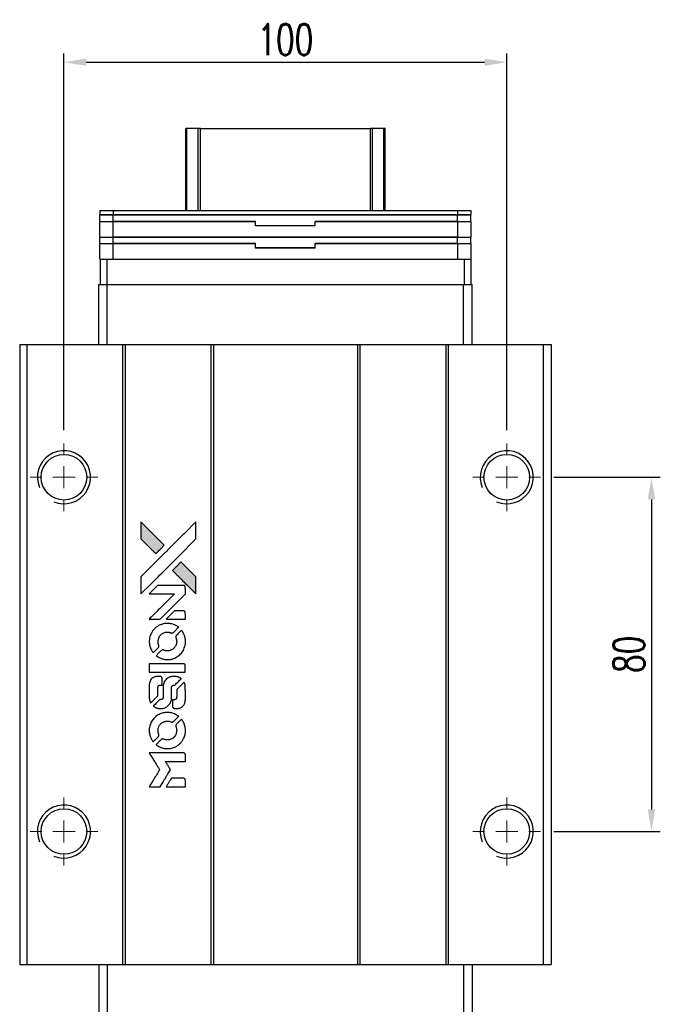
# Model space of a CAD drawing. Header units: millimetres. Extents: x 21 to 553, y -40 to 427.
# Tile 2 of 3: x 55 to 200, y 205 to 427. Entities that reach past the tile are written whole.
import ezdxf

# ---------------------------------------------------------------- set-up
doc = ezdxf.new("R2010")
doc.units = ezdxf.units.MM
doc.header["$LTSCALE"] = 0.15
doc.layers.get('0').update_dxf_attribs({"linetype": 'CONTINUOUS'})
doc.layers.get('Defpoints').update_dxf_attribs({"linetype": 'CONTINUOUS'})
doc.layers.add('DIM', color=4, linetype='CONTINUOUS')
doc.styles.add('DIM-7', font='SIMPLEX.shx', dxfattribs={"width": 0.7, "bigfont": 'chineset.shx'})
doc.dimstyles.new('CNS', dxfattribs={"dimscale": 2, "dimtxt": 3.5, "dimasz": 2.5, "dimexe": 1, "dimexo": 1.5, "dimgap": 0.09, "dimtad": 0, "dimdsep": 46, "dimtxsty": 'DIM-7', "dimcen": 0.09, "dimclrd": 4, "dimclre": 4, "dimclrt": 4, "dimadec": 0, "dimazin": 0, "dimtfac": 1, "dimtix": 1, "dimtmove": 2, "dimatfit": 3, "dimfxl": 1, "dimtvp": 0.971429, "dimtolj": 1, "dimarcsym": 0})

# ---------------------------------------------------------------- blocks, each defined once
blk = doc.blocks.new('SW_CENTERMARKSYMBOL_0')
at = {"color": 0, "linetype": 'Continuous', "lineweight": 18}
for p, q in [((0, 5), (0, 7.65)), ((0, 0), (0, 2.5)), ((-5, 0), (-7.65, 0)), ((0, 0), (-2.5, 0)), ((0, 0), (0, -2.5)), ((0, 0), (2.5, 0)), ((5, 0), (7.65, 0)), ((0, -5), (0, -7.65))]:
    blk.add_line(p, q, dxfattribs=at)
blk = doc.blocks.new('SW_CENTERMARKSYMBOL_1')
at = {"color": 0, "linetype": 'Continuous', "lineweight": 18}
for p, q in [((0, 5), (0, 7.65)), ((0, 0), (0, 2.5)), ((-5, 0), (-7.65, 0)), ((0, 0), (-2.5, 0)), ((0, 0), (0, -2.5)), ((0, 0), (2.5, 0)), ((5, 0), (7.65, 0)), ((0, -5), (0, -7.65))]:
    blk.add_line(p, q, dxfattribs=at)
blk = doc.blocks.new('SW_CENTERMARKSYMBOL_2')
at = {"color": 0, "linetype": 'Continuous', "lineweight": 18}
for p, q in [((0, 5), (0, 7.65)), ((0, 0), (0, 2.5)), ((-5, 0), (-7.65, 0)), ((0, 0), (-2.5, 0)), ((0, 0), (0, -2.5)), ((0, 0), (2.5, 0)), ((5, 0), (7.65, 0)), ((0, -5), (0, -7.65))]:
    blk.add_line(p, q, dxfattribs=at)
blk = doc.blocks.new('SW_CENTERMARKSYMBOL_3')
at = {"color": 0, "linetype": 'Continuous', "lineweight": 18}
for p, q in [((0, 5), (0, 7.65)), ((0, 0), (0, 2.5)), ((-5, 0), (-7.65, 0)), ((0, 0), (-2.5, 0)), ((0, 0), (0, -2.5)), ((0, 0), (2.5, 0)), ((5, 0), (7.65, 0)), ((0, -5), (0, -7.65))]:
    blk.add_line(p, q, dxfattribs=at)
blk = doc.blocks.new('*D139')
at = {"color": 7, "lineweight": -2}
for p, q in [((65.29, 334.29), (65.29, 419.36)), ((165.29, 334.29), (165.29, 419.36)), ((70.29, 417.36), (160.29, 417.36))]:
    blk.add_line(p, q, dxfattribs=at)
at = {"color": 7}
for points in [[(70.29, 418.19), (70.29, 416.53), (65.29, 417.36)], [(160.29, 418.19), (160.29, 416.53), (165.29, 417.36)]]:
    blk.add_solid(points, dxfattribs=at)
at = {"layer": 'Defpoints', "color": 0}
for p in [(165.29, 417.36), (65.29, 331.29), (165.29, 331.29)]:
    blk.add_point(p, dxfattribs=at)
at = {"color": 7, "insert": (115.29, 422.46), "char_height": 7, "attachment_point": 5, "style": 'DIM-7'}
blk.add_mtext('\\A1;100', dxfattribs=at)
blk = doc.blocks.new('*D140')
at = {"color": 7, "lineweight": -2}
for p, q in [((175.94, 323.64), (199.96, 323.64)), ((197.96, 318.64), (197.96, 248.64)), ((175.94, 243.64), (199.96, 243.64))]:
    blk.add_line(p, q, dxfattribs=at)
at = {"color": 7}
for points in [[(197.13, 318.64), (198.8, 318.64), (197.96, 323.64)], [(197.13, 248.64), (198.8, 248.64), (197.96, 243.64)]]:
    blk.add_solid(points, dxfattribs=at)
at = {"layer": 'Defpoints', "color": 0}
for p in [(172.94, 323.64), (172.94, 243.64), (197.96, 243.64)]:
    blk.add_point(p, dxfattribs=at)
at = {"color": 7, "insert": (192.86, 283.64), "char_height": 7, "attachment_point": 5, "rotation": 90, "style": 'DIM-7'}
blk.add_mtext('\\A1;80', dxfattribs=at)
blk = doc.blocks.new('LOGO')
at = {"linetype": 'Continuous'}
h = blk.add_hatch(color=22, dxfattribs=at)
h.dxf.hatch_style = 1
h.paths.add_polyline_path([(513.28, 1429.74), (513.28, 1427.8), (513.28, 1425.87), (514.96, 1424.21, 0.000288), (515.6, 1423.57, 0.000479), (516.15, 1423.03, 0.000013), (516.64, 1422.54, 0.197177), (516.65, 1422.54, 0.197497), (516.65, 1422.54, 0.00004), (516.94, 1422.82, 0.000834), (517.25, 1423.13, 0.000506), (517.61, 1423.5), (518.57, 1424.46), (515.93, 1427.1)])
h.paths.add_polyline_path([(522.33, 1420.69), (521.37, 1419.73, 0.000476), (521, 1419.36, 0.000789), (520.69, 1419.05, 0.000035), (520.41, 1418.76, 0.19758), (520.41, 1418.76, 0.198396), (520.41, 1418.75, 0.000019), (520.8, 1418.37, 0.000582), (521.22, 1417.94, 0.000351), (521.72, 1417.44, 0.000108), (523.84, 1415.33, 0.000692), (524.92, 1414.26, 0.000077), (525.67, 1413.52, 0.197527), (525.69, 1413.51, 0.410181), (525.71, 1413.52, 0.000493), (525.71, 1413.92, 0.002424), (525.71, 1414.46, 0.000529), (525.72, 1415.41), (525.72, 1417.3), (524.02, 1418.99)])
at = {"color": 22}
for points in [[(514.96, 1424.21, 0.000288), (515.6, 1423.57, 0.000479), (516.15, 1423.03, 0.000013), (516.64, 1422.54, 0.197177), (516.65, 1422.54, 0.197497), (516.65, 1422.54, 0.00004), (516.94, 1422.82, 0.000836), (517.25, 1423.13, 0.000505), (517.61, 1423.5), (518.57, 1424.46), (515.93, 1427.1), (513.28, 1429.74), (513.28, 1427.8), (513.28, 1425.87)], [(515.61, 1415.78, -0.000056), (516.77, 1416.94, -0.000021), (518.39, 1418.56, -0.000021), (520.16, 1420.33, -0.000025), (521.82, 1421.99), (525.72, 1425.87), (525.71, 1427.79), (525.71, 1429.72), (523.09, 1427.12, 0.000274), (521.84, 1425.87, 0.000123), (520.19, 1424.23, 0.000121), (518.45, 1422.5, 0.000165), (516.88, 1420.93), (513.28, 1417.34), (513.28, 1415.4), (513.28, 1413.46)], [(521.72, 1417.44, 0.000108), (523.84, 1415.33, 0.000692), (524.92, 1414.26, 0.000077), (525.67, 1413.52, 0.197527), (525.69, 1413.51, 0.410182), (525.71, 1413.52, 0.000493), (525.71, 1413.92, 0.002424), (525.71, 1414.46, 0.000529), (525.72, 1415.41), (525.72, 1417.3), (524.02, 1418.99), (522.33, 1420.69), (521.37, 1419.73, 0.000476), (521, 1419.36, 0.000789), (520.69, 1419.05, 0.000035), (520.41, 1418.76, 0.19758), (520.41, 1418.76, 0.198396), (520.41, 1418.75, 0.000019), (520.8, 1418.37, 0.000582), (521.22, 1417.94, 0.000351)], [(516.36, 1407.75), (517.6, 1407.75), (520.46, 1410.62), (523.32, 1413.48), (523.32, 1414.28, 0.0008), (523.31, 1414.79, 0.010795), (523.31, 1414.98, 0.030495), (523.29, 1415.08, 0.080372), (523.27, 1415.15, 0.03816), (523.23, 1415.22, 0.041799), (523.17, 1415.28, 0.042486), (523.11, 1415.33, 0.042078), (523.04, 1415.37, 0.099276), (522.95, 1415.39, 0.003302), (522.55, 1415.39, 0.002586), (521.85, 1415.4, 0.000204), (520, 1415.39), (517.04, 1415.39), (516.09, 1414.44), (515.14, 1413.48), (517.99, 1413.47), (520.84, 1413.46), (518.02, 1410.66, 0.000253), (516.93, 1409.58, 0.000412), (516.02, 1408.66, 0.000041), (515.19, 1407.84, 0.041338), (515.16, 1407.8), (515.12, 1407.75)], [(521.16, 1407.75), (523.32, 1407.75), (523.32, 1408.55), (523.31, 1409.36), (523.25, 1409.45, 0.03146), (523.22, 1409.49, 0.026444), (523.19, 1409.54, 0.026444), (523.15, 1409.57, 0.031457), (523.1, 1409.6), (523.01, 1409.66), (521.94, 1409.67), (520.87, 1409.67), (519.94, 1408.72, 0.000745), (519.58, 1408.36, 0.001228), (519.28, 1408.05, 0.000087), (519.01, 1407.77, 0.195134), (519, 1407.76, 0.412117), (519.01, 1407.76, 0.000048), (519.64, 1407.75, 0.00109), (520.34, 1407.75, 0.000653)], [(515.19, 1402.27, 0.023681), (515.24, 1401.94, 0.022402), (515.32, 1401.6, 0.021929), (515.44, 1401.26, 0.020503), (515.59, 1400.93, 0.013745), (515.69, 1400.74, 0.009767), (515.81, 1400.53, 0.009658), (515.93, 1400.35, 0.027804), (516.02, 1400.22), (516.06, 1400.18), (516.66, 1400.77, 0.002053), (516.95, 1401.06, 0.006738), (517.13, 1401.26, 0.007826), (517.26, 1401.39, 0.063909), (517.3, 1401.46, 0.061532), (517.34, 1401.57, 0.068674), (517.35, 1401.68, 0.052072), (517.33, 1401.81, 0.019648), (517.27, 1401.99, -0.018366), (517.21, 1402.2, -0.0288), (517.17, 1402.39, -0.029061), (517.15, 1402.58, -0.019155), (517.15, 1402.81, -0.053809), (517.22, 1403.28, -0.058833), (517.39, 1403.72, -0.058566), (517.66, 1404.11, -0.052525), (518.02, 1404.44, -0.044733), (518.32, 1404.63, -0.040573), (518.67, 1404.76, -0.041123), (519.02, 1404.84, -0.04951), (519.36, 1404.85, -0.017369), (519.52, 1404.84, -0.024255), (519.67, 1404.81, -0.023787), (519.81, 1404.77, -0.015798), (519.96, 1404.71, 0.010631), (520.06, 1404.67, 0.033653), (520.13, 1404.65, 0.037806), (520.2, 1404.64, 0.016307), (520.29, 1404.64, 0.068179), (520.46, 1404.67, 0.095747), (520.6, 1404.74, 0.033418), (520.78, 1404.9, 0.002133), (521.29, 1405.42, 0.001452), (521.57, 1405.71, 0.012393), (521.7, 1405.84, 0.020479), (521.76, 1405.92, 0.344362), (521.76, 1405.95, 0.074287), (521.69, 1406.02, 0.005454), (521.47, 1406.16, 0.008391), (521.24, 1406.3, 0.017097), (521.05, 1406.4, 0.027375), (520.66, 1406.56, 0.02835), (520.27, 1406.68, 0.027723), (519.85, 1406.76, 0.023913), (519.4, 1406.79, 0.027047), (518.87, 1406.78, 0.031685), (518.37, 1406.71, 0.032425), (517.89, 1406.57, 0.031013), (517.43, 1406.38, 0.037914), (516.88, 1406.05, 0.040153), (516.4, 1405.65, 0.039834), (515.98, 1405.18, 0.036173), (515.64, 1404.63, 0.040752), (515.4, 1404.09, 0.035885), (515.24, 1403.5, 0.035491), (515.17, 1402.88, 0.037615)], [(516.85, 1399.42, 0.018008), (517.03, 1399.3, 0.009842), (517.25, 1399.17, 0.009807), (517.48, 1399.05, 0.015716), (517.68, 1398.96, 0.048467), (518.41, 1398.73, 0.045841), (519.19, 1398.64, 0.046006), (519.96, 1398.69, 0.049638), (520.69, 1398.88, 0.064819), (521.64, 1399.39, 0.06695), (522.42, 1400.11, 0.066691), (522.98, 1401.02, 0.063505), (523.3, 1402.06, 0.03135), (523.32, 1402.32, 0.010439), (523.33, 1402.71, 0.010391), (523.32, 1403.11, 0.032408), (523.29, 1403.37, 0.015696), (523.23, 1403.67, 0.018095), (523.15, 1403.96, 0.018551), (523.05, 1404.24, 0.018352), (522.93, 1404.51, 0.015568), (522.84, 1404.68, 0.009832), (522.72, 1404.89, 0.009795), (522.6, 1405.07, 0.023727), (522.5, 1405.21), (522.46, 1405.26), (521.86, 1404.67, 0.001528), (521.53, 1404.34, 0.010022), (521.36, 1404.17, 0.019586), (521.27, 1404.06, 0.061865), (521.22, 1403.98, 0.055054), (521.18, 1403.85, 0.061607), (521.17, 1403.73, 0.048725), (521.19, 1403.58, 0.020221), (521.24, 1403.39, -0.017722), (521.31, 1403.18, -0.02685), (521.34, 1402.99, -0.02759), (521.36, 1402.81, -0.020233), (521.36, 1402.6, -0.04793), (521.3, 1402.21, -0.048386), (521.17, 1401.84, -0.047866), (520.97, 1401.49, -0.044964), (520.7, 1401.19, -0.04333), (520.38, 1400.93, -0.050921), (520.04, 1400.75, -0.051473), (519.67, 1400.64, -0.0459), (519.27, 1400.6, -0.019014), (519.08, 1400.61, -0.024114), (518.9, 1400.63, -0.025081), (518.73, 1400.67, -0.023892), (518.57, 1400.72, 0.008624), (518.44, 1400.77, 0.026486), (518.35, 1400.8, 0.035074), (518.27, 1400.81, 0.02756), (518.18, 1400.81, 0.087163), (518.05, 1400.79, 0.073291), (517.92, 1400.71, 0.028074), (517.73, 1400.55, 0.002594), (517.3, 1400.13), (516.7, 1399.52)], [(519.24, 1395.78), (523.31, 1395.78), (523.31, 1396.58), (523.31, 1397.38), (523.26, 1397.47, 0.071429), (523.21, 1397.55, 0.054799), (523.13, 1397.62, 0.053585), (523.03, 1397.67, 0.060698), (522.93, 1397.7, 0.033975), (522.76, 1397.71), (520.69, 1397.71, 0.000726), (518.66, 1397.71, 0.001084), (516.89, 1397.7), (515.16, 1397.69), (515.16, 1396.73), (515.16, 1395.77)], [(515.18, 1389.81, 0.018538), (515.19, 1389.69, 0.010695), (515.22, 1389.54, 0.01068), (515.25, 1389.4, 0.017678), (515.29, 1389.28, 0.013849), (515.34, 1389.14, 0.011814), (515.4, 1389, 0.004513), (515.46, 1388.86, 0.290035), (515.48, 1388.85, 0.196418), (515.49, 1388.86, 0.000124), (515.73, 1389.09, 0.001477), (516, 1389.35, 0.000898), (516.31, 1389.66), (517.12, 1390.48), (517.13, 1391.49, -0.001471), (517.13, 1392.26, -0.028714), (517.15, 1392.5, -0.097073), (517.19, 1392.63, -0.084199), (517.29, 1392.75, -0.042698), (517.36, 1392.8, -0.053912), (517.43, 1392.84, -0.051004), (517.52, 1392.86, -0.032967), (517.62, 1392.86, 0.00807), (517.67, 1392.86, 0.003023), (517.75, 1392.87, 0.002994), (517.82, 1392.87, 0.003629), (517.9, 1392.88), (518.07, 1392.89), (518.07, 1393.67, 0.001618), (518.07, 1394.04, 0.005206), (518.07, 1394.28, 0.00535), (518.06, 1394.46, 0.060675), (518.05, 1394.52, 0.048484), (518.03, 1394.56, 0.02389), (518.01, 1394.61, 0.022812), (517.98, 1394.65, 0.02462), (517.94, 1394.69, 0.061781), (517.84, 1394.77, 0.080179), (517.74, 1394.81, 0.048561), (517.58, 1394.83, 0.010021), (517.31, 1394.84, 0.016602), (516.95, 1394.83, 0.031409), (516.66, 1394.79, 0.036474), (516.41, 1394.72, 0.03439), (516.16, 1394.62, 0.065928), (515.78, 1394.35, 0.069066), (515.48, 1393.99, 0.065697), (515.28, 1393.55, 0.051559), (515.18, 1393.04, 0.020904), (515.17, 1392.76, 0.000451), (515.17, 1391.42, 0.000419), (515.17, 1390.07, 0.022759)], [(516.23, 1388.03, 0.023289), (516.43, 1387.9, 0.026845), (516.62, 1387.8, 0.026047), (516.83, 1387.72, 0.019751), (517.07, 1387.66, 0.013249), (517.21, 1387.63, 0.025169), (517.32, 1387.61, 0.016532), (517.45, 1387.61, 0.002937), (517.71, 1387.61, 0.003317), (517.94, 1387.61, 0.011808), (518.09, 1387.61, 0.01777), (518.2, 1387.62, 0.021476), (518.3, 1387.64, 0.04325), (518.73, 1387.78, 0.045753), (519.13, 1387.98, 0.04649), (519.47, 1388.25, 0.047672), (519.76, 1388.58, 0.025315), (519.85, 1388.72, 0.015208), (519.94, 1388.9, 0.01512), (520.03, 1389.08, 0.022488), (520.09, 1389.24, 0.027857), (520.16, 1389.5, 0.034138), (520.19, 1389.75, 0.014286), (520.2, 1390.12, 0.00124), (520.2, 1391.08, -0.00103), (520.2, 1391.66, -0.002552), (520.21, 1392.09, -0.001594), (520.21, 1392.42, -0.047676), (520.22, 1392.5, -0.085307), (520.28, 1392.64, -0.097789), (520.38, 1392.75, -0.085947), (520.52, 1392.82, -0.051339), (520.71, 1392.86, 0.014634), (520.78, 1392.86, 0.015028), (520.84, 1392.87, 0.014927), (520.89, 1392.89, 0.059415), (520.93, 1392.9, 0.070595), (520.99, 1392.95, 0.00028), (521.68, 1393.62, 0.000111), (522.38, 1394.32, 0.200239), (522.39, 1394.35, 0.268906), (522.38, 1394.36, 0.001866), (522.21, 1394.46, 0.007532), (522.05, 1394.55, 0.017818), (521.92, 1394.61, 0.013256), (521.79, 1394.66, 0.011636), (521.64, 1394.71, 0.011528), (521.49, 1394.76, 0.012303), (521.34, 1394.8, 0.0423), (521.11, 1394.83, 0.013657), (520.76, 1394.83, 0.013857), (520.42, 1394.82, 0.037428), (520.17, 1394.79, 0.014927), (520.01, 1394.75, 0.0122), (519.83, 1394.69, 0.012518), (519.67, 1394.64, 0.023062), (519.55, 1394.58, 0.065961), (519.09, 1394.27, 0.06055), (518.71, 1393.84, 0.059676), (518.44, 1393.33, 0.060497), (518.3, 1392.77, 0.025683), (518.29, 1392.65, 0.001528), (518.29, 1392.29, 0.002124), (518.28, 1391.83, 0.001173), (518.28, 1391.27, -0.000809), (518.28, 1390.29, -0.017164), (518.27, 1390, -0.063931), (518.24, 1389.85, -0.108429), (518.17, 1389.74, -0.052941), (518.1, 1389.68, -0.063675), (518.02, 1389.63, -0.050562), (517.91, 1389.61, -0.020337), (517.77, 1389.59, 0.009897), (517.68, 1389.59, 0.016482), (517.61, 1389.58, 0.019019), (517.55, 1389.56, 0.06043), (517.51, 1389.55, 0.076267), (517.42, 1389.49, 0.00054), (516.79, 1388.85, 0.000307), (516.15, 1388.19, 0.142594), (516.12, 1388.14, 0.232419), (516.12, 1388.13, 0.022995), (516.15, 1388.1, 0.024627), (516.19, 1388.06, 0.015407)], [(520.45, 1387.92, 0.065483), (520.5, 1387.83, 0.053271), (520.57, 1387.74, 0.052018), (520.66, 1387.67, 0.0556), (520.76, 1387.62, 0.036839), (520.82, 1387.6, 0.026922), (520.9, 1387.59, 0.016905), (521, 1387.59, 0.004317), (521.17, 1387.59, 0.016369), (521.52, 1387.6, 0.029936), (521.81, 1387.64, 0.03418), (522.06, 1387.7, 0.031327), (522.31, 1387.81, 0.046935), (522.61, 1387.99, 0.054053), (522.86, 1388.22, 0.053701), (523.05, 1388.5, 0.045364), (523.19, 1388.83, 0.032479), (523.27, 1389.12, 0.03386), (523.3, 1389.41, 0.013578), (523.32, 1389.88, 0.001155), (523.32, 1391.07, 0.000413), (523.31, 1392.09, 0.005008), (523.3, 1392.48, 0.013199), (523.29, 1392.71, 0.033956), (523.27, 1392.86, 0.013909), (523.23, 1393.03, 0.010864), (523.17, 1393.21, 0.010938), (523.12, 1393.37, 0.028702), (523.07, 1393.48), (523.03, 1393.56), (522.19, 1392.74), (521.36, 1391.92), (521.36, 1390.96, -0.001504), (521.36, 1390.55, -0.00328), (521.36, 1390.24, -0.001901), (521.35, 1389.99, -0.061333), (521.34, 1389.93, -0.063621), (521.31, 1389.85, -0.048633), (521.25, 1389.77, -0.046769), (521.17, 1389.7, -0.047961), (521.09, 1389.64, -0.02678), (521.02, 1389.61, -0.050957), (520.95, 1389.59, -0.029398), (520.87, 1389.58, -0.00401), (520.7, 1389.58), (520.41, 1389.57), (520.41, 1388.8, 0.001061), (520.41, 1388.34, 0.009147), (520.42, 1388.13, 0.020721), (520.43, 1388.01, 0.051619)], [(515.19, 1382.19, 0.024131), (515.24, 1381.84, 0.022344), (515.33, 1381.49, 0.021883), (515.45, 1381.14, 0.020884), (515.6, 1380.79, 0.010669), (515.7, 1380.6, 0.010389), (515.82, 1380.41, 0.010913), (515.93, 1380.23, 0.022227), (516.02, 1380.11), (516.06, 1380.06), (516.67, 1380.68, 0.002452), (516.9, 1380.92, 0.003628), (517.1, 1381.13, 0.001662), (517.28, 1381.32, 0.070159), (517.31, 1381.36, 0.047671), (517.32, 1381.4, 0.018624), (517.33, 1381.45, 0.017921), (517.34, 1381.5, 0.018804), (517.35, 1381.56, 0.018255), (517.35, 1381.64, 0.041312), (517.34, 1381.7, 0.037164), (517.33, 1381.76, 0.012342), (517.29, 1381.84, -0.015101), (517.22, 1382.05, -0.035998), (517.18, 1382.21, -0.033244), (517.16, 1382.38, -0.011249), (517.15, 1382.62, -0.004059), (517.15, 1382.83, -0.019693), (517.16, 1382.94, -0.027943), (517.18, 1383.04, -0.014411), (517.2, 1383.15, -0.033089), (517.3, 1383.43, -0.033887), (517.43, 1383.69, -0.034021), (517.59, 1383.93, -0.033942), (517.78, 1384.14, -0.02816), (518.01, 1384.33, -0.035032), (518.23, 1384.48, -0.035269), (518.48, 1384.6, -0.029196), (518.75, 1384.69, -0.037862), (519.07, 1384.75, -0.043657), (519.37, 1384.75, -0.043064), (519.68, 1384.7, -0.035184), (520, 1384.6, 0.033699), (520.15, 1384.55, 0.052815), (520.28, 1384.53, 0.059167), (520.4, 1384.54, 0.058972), (520.52, 1384.58, 0.059208), (520.61, 1384.64, 0.021125), (520.73, 1384.74, 0.008691), (520.92, 1384.93, 0.000851), (521.37, 1385.39, 0.001873), (521.6, 1385.62, 0.013884), (521.71, 1385.74, 0.022355), (521.76, 1385.81, 0.341453), (521.76, 1385.84, 0.073011), (521.7, 1385.9, 0.004587), (521.48, 1386.04, 0.00748), (521.26, 1386.17, 0.016837), (521.08, 1386.27, 0.028606), (520.66, 1386.46, 0.031352), (520.23, 1386.59, 0.031004), (519.78, 1386.67, 0.0268), (519.3, 1386.69, 0.026698), (518.79, 1386.66, 0.03002), (518.31, 1386.58, 0.030357), (517.85, 1386.45, 0.028554), (517.4, 1386.25, 0.062944), (516.56, 1385.69, 0.062206), (515.88, 1384.94, 0.062448), (515.41, 1384.05, 0.064355), (515.18, 1383.07, 0.017377), (515.17, 1382.88, 0.008369), (515.17, 1382.63, 0.008367), (515.17, 1382.38, 0.01757)], [(516.84, 1379.31, 0.064158), (517.79, 1378.81, 0.06356), (518.83, 1378.56, 0.064004), (519.9, 1378.58, 0.066747), (520.91, 1378.87, 0.04321), (521.54, 1379.22, 0.044737), (522.1, 1379.66, 0.044901), (522.56, 1380.2, 0.044184), (522.93, 1380.81, 0.026293), (523.13, 1381.28, 0.033344), (523.25, 1381.73, 0.033227), (523.32, 1382.19, 0.025815), (523.33, 1382.7, 0.023119), (523.3, 1383.19, 0.031044), (523.22, 1383.62, 0.031337), (523.09, 1384.04, 0.024258), (522.89, 1384.48, 0.015622), (522.81, 1384.63, 0.008495), (522.7, 1384.82, 0.008415), (522.59, 1384.99, 0.020814), (522.5, 1385.11), (522.45, 1385.17), (521.86, 1384.58, 0.002843), (521.42, 1384.14, 0.033917), (521.26, 1383.96, 0.087906), (521.2, 1383.83, 0.073302), (521.17, 1383.67, 0.022047), (521.18, 1383.59, 0.026465), (521.19, 1383.52, 0.022233), (521.21, 1383.44, 0.009985), (521.24, 1383.33, -0.039011), (521.33, 1382.95, -0.044398), (521.36, 1382.58, -0.045096), (521.32, 1382.22, -0.04265), (521.22, 1381.86, -0.071154), (520.94, 1381.35, -0.068827), (520.53, 1380.93, -0.068713), (520.02, 1380.64, -0.070507), (519.45, 1380.51, -0.028605), (519.21, 1380.5, -0.031418), (518.97, 1380.52, -0.031044), (518.74, 1380.57, -0.02668), (518.5, 1380.64, 0.038913), (518.36, 1380.69, 0.043732), (518.22, 1380.71, 0.047754), (518.09, 1380.7, 0.075756), (517.99, 1380.67, 0.07294), (517.93, 1380.63, 0.003456), (517.77, 1380.48, 0.005023), (517.57, 1380.29, 0.002422), (517.31, 1380.03, 0.000819), (517.08, 1379.8, 0.001349), (516.88, 1379.61, 0.0001), (516.71, 1379.43, 0.205335), (516.7, 1379.42, 0.219821), (516.71, 1379.42, 0.002494), (516.75, 1379.39, 0.007089), (516.79, 1379.35, 0.004494)], [(516.38, 1369.92), (517.61, 1369.92), (517.82, 1370.25, -0.000297), (517.94, 1370.46, -0.000037), (518.22, 1370.91, -0.000043), (518.55, 1371.45, -0.000036), (518.9, 1372.02, 0.000044), (519.24, 1372.57, 0.000063), (519.54, 1373.07, 0.000035), (519.8, 1373.49, 0.0009), (519.87, 1373.61), (519.97, 1373.77), (519.84, 1373.99, 0.001175), (519.76, 1374.11, 0.000208), (519.62, 1374.34, 0.000225), (519.45, 1374.62, 0.000203), (519.27, 1374.9, -0.000711), (519.1, 1375.17, -0.001119), (518.96, 1375.4, -0.000263), (518.83, 1375.6, -0.04589), (518.82, 1375.63, -0.519312), (518.84, 1375.65, -0.001914), (519.17, 1375.65, -0.003124), (519.71, 1375.66, -0.000285), (521.07, 1375.66), (523.32, 1375.66), (523.32, 1376.44, 0.001727), (523.32, 1377.01, 0.025279), (523.31, 1377.21, 0.073886), (523.28, 1377.32, 0.07426), (523.21, 1377.42, 0.03264), (523.19, 1377.45, 0.01784), (523.16, 1377.48, 0.017712), (523.12, 1377.51, 0.026854), (523.09, 1377.53), (523.01, 1377.57), (519.07, 1377.57), (515.14, 1377.58), (515.17, 1377.53, -0.004595), (515.19, 1377.5, -0.00016), (515.26, 1377.38, -0.000298), (515.35, 1377.24, -0.000208), (515.45, 1377.08, 0.000986), (515.74, 1376.61, 0.00025), (516.22, 1375.85, 0.000268), (516.72, 1375.05, 0.000436), (517.16, 1374.36, -0.002932), (517.3, 1374.13, -0.004718), (517.41, 1373.94, -0.001113), (517.51, 1373.77, -0.227179), (517.52, 1373.75, -0.045982), (517.51, 1373.73, -0.000145), (517.36, 1373.5, -0.000825), (517.2, 1373.24, -0.000517), (517.02, 1372.94, 0.000056), (516.37, 1371.9, 0.000289), (516.01, 1371.32, 0.000481), (515.75, 1370.89, 0.000418), (515.47, 1370.44), (515.15, 1369.92)], [(521.15, 1369.92), (523.32, 1369.92), (523.32, 1370.7, 0.000842), (523.32, 1371.21, 0.010591), (523.31, 1371.4, 0.028995), (523.3, 1371.5, 0.069543), (523.28, 1371.58, 0.051063), (523.24, 1371.65, 0.039932), (523.18, 1371.72, 0.039414), (523.11, 1371.77, 0.045845), (523.04, 1371.81, 0.094811), (522.96, 1371.83, 0.007124), (522.75, 1371.84, 0.004713), (522.39, 1371.84, 0.000534), (521.56, 1371.84), (520.16, 1371.84), (520.03, 1371.64, 0.000828), (519.68, 1371.07, 0.000879), (519.33, 1370.5, 0.000048), (518.99, 1369.94, 0.137596), (518.99, 1369.92, 0.413028), (518.99, 1369.92, 0.000016), (519.62, 1369.92, 0.000623), (520.32, 1369.92, 0.000374)]]:
    blk.add_lwpolyline(points, format="xyb", close=True, dxfattribs=at)

msp = doc.modelspace()

# ---------------------------------------------------------------- linework, layer by layer
for p, q in [((92.794, 383.887), (92.794, 402.355)), ((93.034, 383.887), (93.034, 402.355)), ((95.61, 383.887), (95.61, 402.355)), ((96.104, 402.355), (134.484, 402.355)), ((96.104, 383.887), (96.104, 402.355)), ((134.484, 383.887), (134.484, 402.355)), ((134.978, 383.887), (134.978, 402.355)), ((137.554, 383.887), (137.554, 402.355)), ((137.794, 383.887), (137.794, 402.355)), ((73.394, 383.887), (73.394, 382.887)), ((73.394, 383.887), (76.394, 383.887)), ((73.394, 382.887), (76.394, 382.887)), ((73.394, 381.387), (73.394, 382.887)), ((76.394, 382.887), (73.394, 382.887)), ((76.394, 383.887), (76.394, 382.887)), ((76.394, 383.887), (154.194, 383.887)), ((76.394, 382.887), (154.194, 382.887)), ((76.394, 381.387), (76.394, 382.887)), ((154.194, 382.887), (76.394, 382.887)), ((154.194, 383.887), (154.194, 382.887)), ((154.194, 383.887), (157.194, 383.887)), ((154.194, 382.887), (157.194, 382.887)), ((154.194, 381.387), (154.194, 382.887)), ((157.194, 382.887), (154.194, 382.887)), ((157.194, 383.887), (157.194, 382.887)), ((157.194, 381.387), (157.194, 382.887)), ((73.369, 377.887), (73.369, 381.387)), ((73.369, 381.387), (76.369, 381.387)), ((76.369, 377.887), (76.369, 381.387)), ((76.369, 381.387), (108.544, 381.387)), ((108.544, 381.387), (76.394, 381.387)), ((108.544, 380.487), (108.544, 381.387)), ((108.544, 380.387), (108.544, 381.387)), ((108.544, 380.487), (122.044, 380.487)), ((122.044, 380.387), (108.544, 380.387)), ((122.044, 380.487), (122.044, 381.387)), ((122.044, 381.387), (154.219, 381.387)), ((154.194, 381.387), (122.044, 381.387)), ((122.044, 380.387), (122.044, 381.387)), ((154.219, 377.887), (154.219, 381.387)), ((154.219, 381.387), (157.219, 381.387)), ((157.219, 377.887), (157.219, 381.387)), ((73.369, 377.887), (76.369, 377.887)), ((73.369, 372.887), (73.369, 376.387)), ((73.369, 376.387), (76.369, 376.387)), ((73.394, 376.387), (73.394, 377.887)), ((76.369, 377.887), (154.219, 377.887)), ((76.369, 372.887), (76.369, 376.387)), ((76.369, 376.387), (108.544, 376.387)), ((76.394, 376.387), (76.394, 377.887)), ((154.194, 377.887), (76.394, 377.887)), ((108.544, 376.387), (76.394, 376.387)), ((108.544, 375.487), (108.544, 376.387)), ((108.544, 375.387), (108.544, 376.387)), ((122.044, 375.487), (122.044, 376.387)), ((122.044, 376.387), (154.219, 376.387)), ((154.194, 376.387), (122.044, 376.387)), ((122.044, 375.387), (122.044, 376.387)), ((154.194, 376.387), (154.194, 377.887)), ((154.219, 377.887), (157.219, 377.887)), ((154.219, 372.887), (154.219, 376.387)), ((154.219, 376.387), (157.219, 376.387)), ((157.194, 376.387), (157.194, 377.887)), ((157.219, 372.887), (157.219, 376.387)), ((108.544, 375.487), (122.044, 375.487)), ((122.044, 375.387), (108.544, 375.387)), ((73.369, 372.887), (73.444, 372.887)), ((73.444, 372.887), (73.444, 367.137)), ((73.444, 372.887), (74.944, 372.887)), ((74.944, 372.887), (74.944, 367.137)), ((74.944, 372.887), (155.644, 372.887)), ((155.644, 372.887), (155.644, 367.137)), ((155.644, 372.887), (157.144, 372.887)), ((157.144, 372.887), (157.219, 372.887)), ((157.144, 372.887), (157.144, 367.137)), ((73.144, 353.637), (73.144, 367.137)), ((73.144, 367.137), (75.044, 367.137)), ((75.044, 353.637), (75.044, 367.137)), ((75.044, 367.137), (155.544, 367.137)), ((155.544, 353.637), (155.544, 367.137)), ((155.544, 367.137), (157.444, 367.137)), ((157.444, 353.637), (157.444, 367.137)), ((55.294, 353.637), (55.294, 213.637)), ((55.294, 353.637), (56.944, 353.637)), ((56.944, 353.637), (56.944, 213.637)), ((56.944, 353.637), (78.544, 353.637)), ((78.544, 353.637), (78.544, 213.637)), ((78.544, 353.637), (79.094, 353.637)), ((79.094, 353.637), (79.094, 213.637)), ((79.094, 353.637), (98.494, 353.637)), ((98.494, 353.637), (98.494, 213.637)), ((98.494, 353.637), (99.044, 353.637)), ((99.044, 353.637), (99.044, 213.637)), ((99.044, 353.637), (131.544, 353.637)), ((131.544, 353.637), (131.544, 213.637)), ((131.544, 353.637), (132.094, 353.637)), ((132.094, 353.637), (132.094, 213.637)), ((132.094, 353.637), (151.494, 353.637)), ((151.494, 353.637), (151.494, 213.637)), ((151.494, 353.637), (152.044, 353.637)), ((152.044, 353.637), (152.044, 213.637)), ((152.044, 353.637), (173.544, 353.637)), ((173.544, 353.637), (173.544, 213.637)), ((173.544, 353.637), (175.294, 353.637)), ((175.294, 353.637), (175.294, 213.637)), ((55.294, 213.637), (56.944, 213.637)), ((56.944, 213.637), (78.544, 213.637)), ((73.144, 213.637), (73.144, 200.137)), ((75.044, 213.637), (75.044, 200.137)), ((78.544, 213.637), (79.094, 213.637)), ((79.094, 213.637), (98.494, 213.637)), ((98.494, 213.637), (99.044, 213.637)), ((99.044, 213.637), (131.544, 213.637)), ((131.544, 213.637), (132.094, 213.637)), ((132.094, 213.637), (151.494, 213.637)), ((151.494, 213.637), (152.044, 213.637)), ((152.044, 213.637), (173.544, 213.637)), ((155.544, 213.637), (155.544, 200.137)), ((157.444, 213.637), (157.444, 200.137)), ((173.544, 213.637), (175.294, 213.637))]:
    msp.add_line(p, q)
for centre in [(65.294, 323.637), (165.294, 323.637), (65.294, 243.637), (165.294, 243.637)]:
    msp.add_circle(centre, 5.15)
for centre in [(65.294, 323.637), (165.294, 323.637), (65.294, 243.637), (165.294, 243.637)]:
    msp.add_arc(centre, 6, 247.5, 202.5)
for points, knots in [([(93.034, 402.355), (92.972, 402.355), (92.906, 402.355), (92.816, 402.355), (92.794, 402.355), (92.794, 402.355)], [0, 0, 0, 0, 0.5, 0.5, 1, 1, 1, 1]), ([(95.61, 402.355), (95.563, 402.355), (95.469, 402.355), (95.179, 402.355), (94.983, 402.355), (94.512, 402.355), (94.236, 402.355), (93.649, 402.355), (93.339, 402.355), (93.034, 402.355)], [0, 0, 0, 0, 0.25, 0.25, 0.5, 0.5, 0.75, 0.75, 1, 1, 1, 1]), ([(96.104, 402.355), (96.05, 402.355), (95.992, 402.355), (95.879, 402.355), (95.825, 402.355), (95.731, 402.355), (95.692, 402.355), (95.635, 402.355), (95.618, 402.355), (95.61, 402.355)], [0, 0, 0, 0, 0.25, 0.25, 0.5, 0.5, 0.75, 0.75, 1, 1, 1, 1]), ([(134.978, 402.355), (134.97, 402.355), (134.952, 402.355), (134.896, 402.355), (134.857, 402.355), (134.763, 402.355), (134.709, 402.355), (134.596, 402.355), (134.538, 402.355), (134.484, 402.355)], [0, 0, 0, 0, 0.25, 0.25, 0.5, 0.5, 0.75, 0.75, 1, 1, 1, 1]), ([(137.554, 402.355), (137.249, 402.355), (136.938, 402.355), (136.352, 402.355), (136.076, 402.355), (135.605, 402.355), (135.409, 402.355), (135.119, 402.355), (135.025, 402.355), (134.978, 402.355)], [0, 0, 0, 0, 0.25, 0.25, 0.5, 0.5, 0.75, 0.75, 1, 1, 1, 1]), ([(137.794, 402.355), (137.794, 402.355), (137.771, 402.355), (137.681, 402.355), (137.616, 402.355), (137.554, 402.355)], [0, 0, 0, 0, 0.5, 0.5, 1, 1, 1, 1])]:
    msp.add_open_spline(points, degree=3, knots=knots)

# ---------------------------------------------------------------- block references
for name, p in [('SW_CENTERMARKSYMBOL_0', (65.294, 323.637)), ('SW_CENTERMARKSYMBOL_3', (165.294, 323.637)), ('SW_CENTERMARKSYMBOL_1', (65.294, 243.637)), ('SW_CENTERMARKSYMBOL_2', (165.294, 243.637))]:
    msp.add_blockref(name, p)
at = {"layer": 'DIM'}
msp.add_blockref('LOGO', (-430.612, -1116.179), dxfattribs=at)

# ---------------------------------------------------------------- dimensions: what is measured, and where the dimension line sits
at = {"color": 0}
dim = msp.add_linear_dim(base=(165.294, 417.361), p1=(65.294, 331.287), p2=(165.294, 331.287), dimstyle='CNS', override={"dimgap": 0.8, "dimtad": 1, "dimclrd": 7, "dimclre": 7, "dimclrt": 7, "dimtmove": 1}, dxfattribs=at)
dim.commit()
dim.dimension.update_dxf_attribs({"geometry": '*D139', "text_midpoint": (115.294, 422.461)})
dim = msp.add_linear_dim(base=(197.964, 243.637), p1=(172.944, 323.637), p2=(172.944, 243.637), angle=90, dimstyle='CNS', override={"dimgap": 0.8, "dimtad": 1, "dimclrd": 7, "dimclre": 7, "dimclrt": 7, "dimtmove": 1}, dxfattribs=at)
dim.commit()
dim.dimension.update_dxf_attribs({"geometry": '*D140', "text_midpoint": (192.864, 283.637)})

doc.saveas('drawing.dxf')
